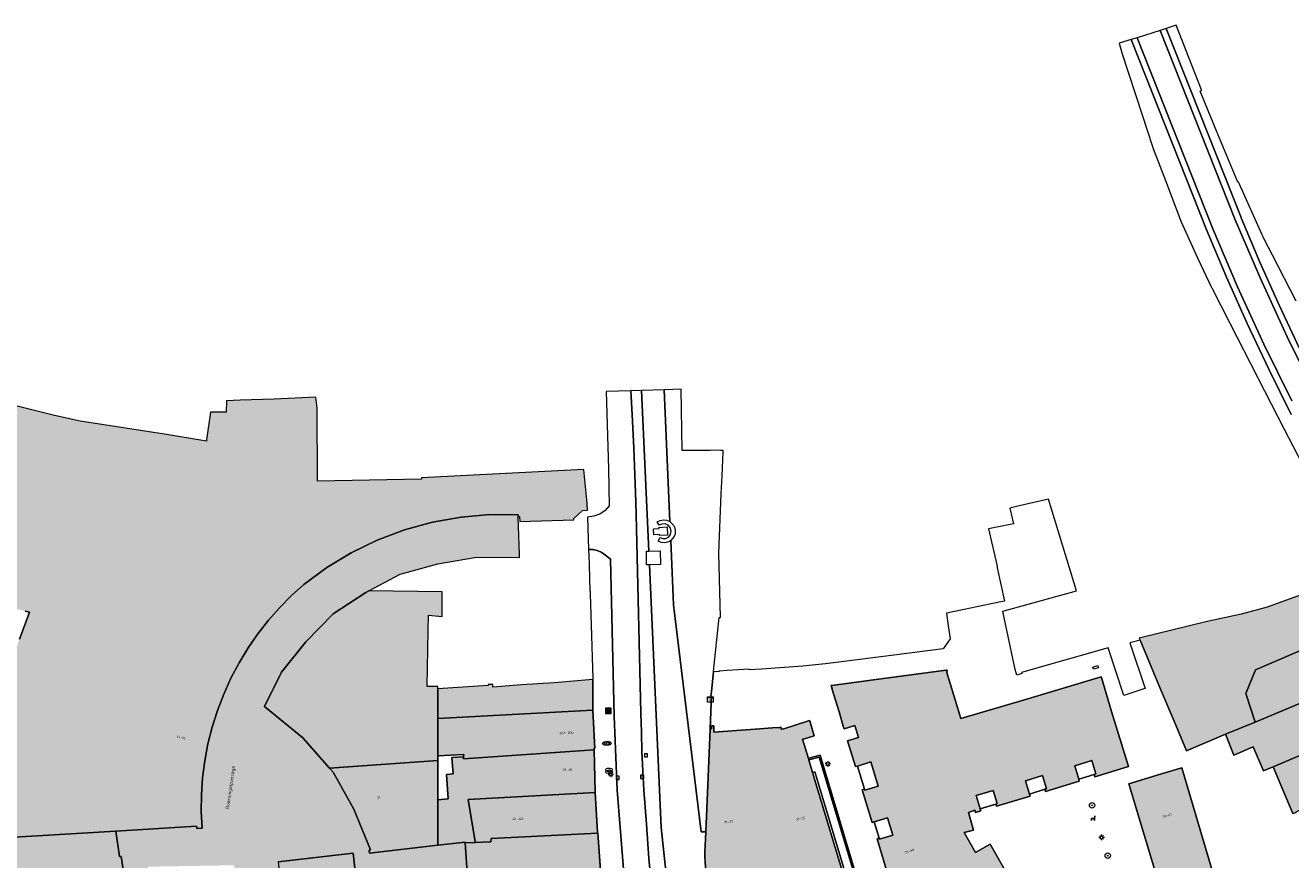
# Model space of a CAD drawing. Header units: metres. Extents: x 196496 to 197479, y 355250 to 356324.
# Tile 80 of 119: x 196731 to 196916, y 356202 to 356324. Entities that reach past the tile are written whole.
import ezdxf
from ezdxf.enums import TextEntityAlignment as Align

# ---------------------------------------------------------------- set-up
doc = ezdxf.new("R2010")
doc.units = ezdxf.units.M
doc.layers.get('0').update_dxf_attribs({"lineweight": 9})
for name, color, linetype, lineweight in [('B-WE-GR-BOOM-S', 251, 'Continuous', 9), ('B-WE-IE-MEUBILAIR_WEGMEUBILAIR-S', 251, 'Continuous', 9), ('B-WE-IE-TERREINAFSCHEIDING_KUNSTMATIG_MUUR-GV', 251, 'Continuous', 9), ('B-WE-KL-ET_KAST-S', 251, 'Continuous', 9), ('B-WE-KL-ET_LS_OV_LICHTMAST-S', 251, 'Continuous', 9), ('B-WE-KL-GAS_PUT-S', 251, 'Continuous', 9), ('B-WE-KL-WATER-S', 251, 'Continuous', 9), ('B-WE-OG-BEBOUWING-GV', 251, 'Continuous', 9), ('B-WE-OG-BEBOUWING_HUISNUMMER-T35', 90, 'Continuous', 9), ('B-WE-OG-BEBOUWING_STRAATNAAM-T35', 130, 'Continuous', 9), ('B-WE-OG-TERREIN_ERF-GV', 251, 'Continuous', 9), ('B-WE-RI-GWA_KOLK-S', 251, 'Continuous', 9), ('B-WE-RI-GWA_RIOOLPUT-S', 251, 'Continuous', 9), ('B-WE-VH-VERHARDING_OPEN-GV', 251, 'Continuous', 9), ('B-WE-VH-VERHARDING_STRAATBAKSTEEN-GV', 251, 'Continuous', 9)]:
    doc.layers.add(name, color=color, linetype=linetype, lineweight=lineweight)
doc.layers.add('X-XX-AL-PRESENTATIE_GEBOUW3-V', color=7, linetype='Continuous', lineweight=9, true_color=0xebe1d6)
doc.styles.add('NLCS-ISO', font='NLCS-ISO.ttf')
doc.styles.add('NLCS-ISO-ANNOTATIEF-T35', font='NLCS-ISO.ttf', dxfattribs={"height": 3.5})

# ---------------------------------------------------------------- blocks, each defined once
blk = doc.blocks.new('SIE-WEG_AFVALBAK-SO')
at = {"linetype": 'ByBlock', "lineweight": 18}
h = blk.add_hatch(color=0, dxfattribs=at)
h.dxf.hatch_style = 1
h.paths.add_polyline_path([(-1.5, -1.5), (1.5, -1.5), (1.5, 1.5), (-1.5, 1.5)])
at = {"color": 0, "linetype": 'ByBlock', "lineweight": 18}
for points in [[(-2, -2), (2, -2), (2, 2), (-2, 2)], [(-1.5, -1.5), (1.5, -1.5), (1.5, 1.5), (-1.5, 1.5)]]:
    blk.add_lwpolyline(points, close=True, dxfattribs=at)
blk = doc.blocks.new('SKL-ET_KAST_ELEKTRA-SO')
at = {"color": 0, "linetype": 'ByBlock', "lineweight": 18}
for points in [[(-2, 2), (2, 2), (2, 1.68), (-2, 1.68)], [(-2, 1.52), (2, 1.52), (2, -2), (-2, -2)]]:
    blk.add_lwpolyline(points, close=True, dxfattribs=at)
at = {"color": 0, "linetype": 'ByBlock', "lineweight": 18, "style": 'NLCS-ISO'}
blk.add_text('et', height=1.5, dxfattribs=at).set_placement((0, 0), align=Align.MIDDLE_CENTER)
blk = doc.blocks.new('SKL-ET_OV_LICHTMAST-SO')
at = {"color": 0, "linetype": 'ByBlock', "lineweight": 18}
for points in [[(-1.25, 0), (-2, 0)], [(-1.41, 1.41), (-0.88, 0.88)], [(0, 2), (0, 1.25)], [(0.88, 0.88), (1.41, 1.41)], [(2, 0), (1.25, 0)], [(-1.41, -1.41), (-0.88, -0.88)], [(0, -1.25), (0, -2)], [(0.88, -0.88), (1.41, -1.41)]]:
    blk.add_lwpolyline(points, dxfattribs=at)
blk.add_circle((0, 0), 1, dxfattribs=at)
blk = doc.blocks.new('SKL-GAS_PUT-SO')
at = {"color": 0, "linetype": 'ByBlock', "lineweight": 18}
blk.add_ellipse((0, 0), major_axis=(2.5, 0), ratio=0.601255, dxfattribs=at)
at = {"color": 0, "linetype": 'ByBlock', "lineweight": 18, "style": 'NLCS-ISO'}
blk.add_text('gas', height=1.8, dxfattribs=at).set_placement((0.12, 0.3), align=Align.MIDDLE_CENTER)
blk = doc.blocks.new('SKL-WATER_WATERLEIDINGPUT-SO')
at = {"color": 0, "linetype": 'ByBlock', "lineweight": 18}
blk.add_ellipse((0, 0), major_axis=(2.5, 0), ratio=0.54, dxfattribs=at)
at = {"color": 0, "linetype": 'ByBlock', "lineweight": 18, "style": 'NLCS-ISO'}
blk.add_text('wl', height=1.5, dxfattribs=at).set_placement((0, 0), align=Align.MIDDLE_CENTER)
blk = doc.blocks.new('SRI-PUT_INSPECTIEPUT_RIOOLPUT-SO')
at = {"color": 0, "linetype": 'ByBlock', "lineweight": 18}
blk.add_lwpolyline([(-1.12, -1.12), (1.12, -1.12), (1.12, 1.12), (-1.12, 1.12)], close=True, dxfattribs=at)
at = {"color": 0, "linetype": 'ByBlock', "lineweight": 18, "style": 'NLCS-ISO'}
blk.add_text('r', height=1.5, dxfattribs=at).set_placement((0, 0.28), align=Align.MIDDLE_CENTER)
blk = doc.blocks.new('SRI-KOLK-SO')
at = {"color": 0, "linetype": 'ByBlock', "lineweight": 18}
blk.add_lwpolyline([(-1.125, -1.125), (1.125, -1.125), (1.125, 1.125), (-1.125, 1.125)], close=True, dxfattribs=at)
at = {"color": 0, "linetype": 'ByBlock', "lineweight": 18, "style": 'NLCS-ISO'}
blk.add_text('k', height=1.5, dxfattribs=at).set_placement((0, 0), align=Align.MIDDLE_CENTER)
blk = doc.blocks.new('SIE-WEG_ZITBANK-SO')
at = {"color": 0, "linetype": 'ByBlock', "lineweight": 18}
blk.add_lwpolyline([(-0.91, -1.63), (-0.91, -0.2), (1.09, -0.2), (1.09, -1.63), (1.29, -1.63), (1.29, -0.21), (1.54, 1.78), (1.33, 1.78), (1.11, 0), (-1.11, 0), (-1.11, -1.63)], close=True, dxfattribs=at)
blk = doc.blocks.new('SGR-BOOM_01-SO')
at = {"linetype": 'ByBlock', "lineweight": 18}
h = blk.add_hatch(color=0, dxfattribs=at)
h.dxf.hatch_style = 1
edge = h.paths.add_edge_path()
edge.add_arc((0, 0), 0.25, 0, 360)
at = {"color": 0, "linetype": 'ByBlock', "lineweight": 18}
for radius in [2, 0.25]:
    blk.add_circle((0, 0), radius, dxfattribs=at)

msp = doc.modelspace()

# ---------------------------------------------------------------- hatches: boundary and pattern name
at = {"layer": 'X-XX-AL-PRESENTATIE_GEBOUW3-V'}
for points in [[(196773.949, 356267.82), (196773.751, 356269.35), (196767.696, 356269.091), (196762.739, 356268.922), (196760.726, 356268.853), (196760.704, 356267.157), (196758.415, 356267.169), (196757.839, 356263.166), (196757.829, 356262.933), (196751.967, 356263.942), (196739.409, 356265.865), (196735.679, 356266.702), (196730.202, 356268.04), (196729.095, 356268.324), (196727.458, 356262.984), (196727.555, 356262.943), (196727.494, 356262.747), (196714.431, 356266.661), (196713.522, 356263.771), (196711.4, 356257.03), (196711.328, 356256.758), (196724.379, 356253.142), (196724.409, 356253.256), (196728.374, 356252.075), (196724.753, 356239.781), (196724.903, 356239.745), (196731.399, 356238.177), (196732.038, 356238.023), (196730.535, 356234.106), (196729.252, 356230.09), (196728.198, 356225.994), (196727.95, 356224.738), (196727.379, 356221.838), (196726.8, 356217.641), (196726.604, 356215.179), (196726.464, 356213.424), (196726.37, 356209.21), (196726.516, 356205.017), (196744.628, 356206.116), (196756.383, 356206.829), (196756.416, 356206.497), (196757.169, 356206.541), (196757.056, 356208.96), (196757.083, 356211.411), (196757.254, 356213.882), (196757.572, 356216.361), (196758.039, 356218.834), (196758.657, 356221.288), (196759.422, 356223.709), (196760.333, 356226.084), (196761.385, 356228.401), (196762.572, 356230.646), (196763.886, 356232.808), (196765.318, 356234.877), (196766.86, 356236.844), (196768.499, 356238.701), (196770.226, 356240.441), (196772.028, 356242.059), (196775.352, 356244.518), (196778.931, 356246.692), (196782.728, 356248.543), (196786.697, 356250.04), (196790.788, 356251.163), (196794.947, 356251.898), (196799.12, 356252.245), (196803.255, 356252.21), (196803.252, 356251.945), (196803.455, 356251.952), (196803.502, 356251.219), (196811.368, 356251.488), (196811.362, 356251.699), (196812.637, 356252.859), (196813.365, 356252.885), (196813.373, 356252.885), (196813.332, 356253.922), (196812.825, 356258.76), (196812.822, 356258.832), (196789.173, 356257.599), (196789.182, 356257.403), (196774.029, 356257.138)], [(196906.385, 356220.229), (196910.722, 356222.016), (196909.349, 356226.165), (196910.787, 356229.636), (196928.64, 356237.284), (196926.059, 356243.412), (196925.905, 356243.778), (196922.394, 356242.376), (196912.492, 356238.764), (196908.664, 356237.752), (196903.531, 356236.638), (196893.817, 356234.224), (196893.936, 356233.94), (196896.934, 356226.786), (196898.89, 356222.119), (196900.684, 356217.838)], [(196781.487, 356241.12), (196781.056, 356240.892), (196776.289, 356237.8), (196772.294, 356233.689), (196768.77, 356229.27), (196766.277, 356224.303), (196771.85, 356219.692), (196775.768, 356215.299), (196791.556, 356216.4), (196791.556, 356217.081), (196791.556, 356222.513), (196791.555, 356226.843), (196791.555, 356227.192), (196789.975, 356227.203), (196790.131, 356235.336), (196790.192, 356237.615), (196792.166, 356237.417), (196792.166, 356240.995)], [(196928.64, 356237.284), (196910.787, 356229.636), (196909.349, 356226.165), (196910.722, 356222.016), (196931.416, 356230.681)], [(196880.07, 356212.219), (196880.165, 356211.904), (196885.08, 356213.379), (196884.988, 356213.685), (196884.402, 356215.636), (196886.902, 356216.387), (196887.483, 356214.452), (196887.253, 356214.383), (196887.354, 356214.047), (196892.229, 356215.528), (196889.789, 356223.558), (196888.291, 356228.485), (196888.248, 356228.627), (196877.088, 356225.274), (196867.795, 356222.527), (196867.313, 356224.125), (196865.729, 356229.36), (196865.824, 356229.381), (196865.806, 356229.59), (196865.677, 356229.573), (196856.55, 356228.362), (196848.981, 356227.358), (196848.892, 356227.334), (196849.024, 356226.911), (196849.014, 356226.909), (196850.043, 356223.489), (196850.662, 356221.431), (196850.778, 356221.046), (196852.348, 356221.518), (196852.88, 356219.775), (196851.298, 356219.294), (196852.432, 356215.514), (196852.739, 356215.606), (196854.702, 356216.195), (196855.759, 356212.67), (196853.796, 356212.081), (196853.744, 356212.254), (196853.443, 356212.156), (196854.865, 356207.395), (196855.172, 356207.487), (196857.117, 356208.068), (196857.881, 356205.509), (196855.945, 356204.931), (196855.902, 356205.075), (196855.59, 356204.985), (196857.309, 356199.278), (196857.404, 356199.322), (196858.542, 356199.92), (196860.005, 356197.338), (196857.891, 356196.136), (196865.969, 356181.965), (196870.569, 356184.579), (196870.343, 356184.968), (196869.254, 356186.842), (196874.244, 356189.689), (196875.311, 356187.806), (196875.535, 356187.411), (196880.152, 356190.025), (196872.06, 356204.2), (196869.938, 356203.017), (196868.283, 356205.893), (196869.656, 356206.267), (196868.904, 356208.852), (196869.844, 356209.156), (196869.933, 356208.851), (196870.708, 356209.07), (196870.617, 356209.377), (196870.041, 356211.318), (196872.543, 356212.06), (196873.118, 356210.124), (196872.888, 356210.056), (196872.99, 356209.76), (196877.897, 356211.216), (196877.805, 356211.522), (196877.217, 356213.467), (196879.715, 356214.222), (196880.3, 356212.288)], [(196934.069, 356224.371), (196931.416, 356230.681), (196910.722, 356222.016), (196906.385, 356220.229), (196907.608, 356217.209), (196910.438, 356218.415), (196911.939, 356214.881), (196913.346, 356215.494), (196924.439, 356220.217)], [(196814.139, 356228.231), (196808.49, 356227.75), (196803.744, 356227.416), (196799.592, 356227.092), (196799.582, 356227.483), (196798.898, 356227.49), (196798.91, 356227.328), (196791.555, 356226.843), (196791.556, 356222.513), (196814.168, 356223.743)], [(196814.323, 356217.987), (196814.318, 356218.148), (196814.447, 356218.168), (196814.168, 356223.743), (196791.556, 356222.513), (196791.556, 356217.081), (196795.325, 356217.299), (196795.317, 356216.958), (196795.31, 356216.662)], [(196936.912, 356217.904), (196936.771, 356218.296), (196936.647, 356218.238), (196934.069, 356224.371), (196924.439, 356220.217), (196913.346, 356215.494), (196914.738, 356212.155), (196916.205, 356208.682), (196916.581, 356208.817), (196916.707, 356208.84), (196916.672, 356208.942), (196920.84, 356211.072), (196928.291, 356214.746)], [(196841.352, 356221.233), (196840.35, 356221.161), (196837.177, 356220.932), (196831.779, 356220.542), (196831.779, 356220.548), (196831.816, 356221.478), (196831.498, 356221.49), (196831.46, 356221.044), (196831.235, 356221.048), (196830.947, 356213.998), (196830.715, 356208.316), (196830.714, 356208.303), (196830.621, 356206.028), (196830.497, 356202.981), (196830.476, 356202.477), (196830.916, 356195.109), (196842.302, 356197.437), (196842.23, 356197.784), (196850.463, 356199.487), (196850.468, 356199.488), (196850.722, 356199.54), (196846.184, 356214.666), (196845.639, 356216.483), (196845.571, 356216.707), (196844.732, 356219.505), (196845.009, 356219.588), (196846.257, 356219.963), (196846.438, 356220.017), (196846.396, 356220.156), (196845.782, 356222.196), (196845.764, 356222.256), (196843.488, 356221.526), (196843.203, 356221.437), (196841.639, 356220.948), (196841.569, 356221.263), (196841.47, 356221.242)], [(196775.768, 356215.299), (196776.29, 356214.714), (196779.306, 356209.311), (196781.737, 356203.367), (196781.536, 356203.358), (196781.59, 356202.927), (196791.558, 356204.048), (196791.557, 356210.66), (196791.556, 356216.4)], [(196797.006, 356204.568), (196795.992, 356210.739), (196814.503, 356211.722), (196814.498, 356211.802), (196814.323, 356217.987), (196795.31, 356216.662), (196795.317, 356216.958), (196793.599, 356216.849), (196793.781, 356214.458), (196792.796, 356214.392), (196793.034, 356210.816), (196791.557, 356210.66), (196791.558, 356204.048), (196795.514, 356204.494), (196795.519, 356204.423), (196797.02, 356204.48)], [(196899.584, 356190.893), (196906.656, 356192.986), (196900.047, 356215.33), (196897.078, 356214.442), (196892.322, 356213.021), (196898.992, 356190.718)], [(196797.02, 356204.48), (196799.122, 356204.56), (196799.299, 356204.562), (196799.305, 356205.044), (196814.857, 356205.837), (196814.846, 356205.985), (196814.503, 356211.722), (196795.992, 356210.739), (196797.006, 356204.568)], [(196726.808, 356201.642), (196727.328, 356197.822), (196728.048, 356194.034), (196719.301, 356193.426), (196722.751, 356185.986), (196728.313, 356176.509), (196732.409, 356170.859), (196752.164, 356182.565), (196750.909, 356184.874), (196749.761, 356187.248), (196748.727, 356189.68), (196747.809, 356192.162), (196747.012, 356194.685), (196746.338, 356197.241), (196745.789, 356199.82), (196745.365, 356202.413), (196745.141, 356202.399), (196744.628, 356206.116), (196726.516, 356205.017)], [(196814.857, 356205.837), (196799.305, 356205.044), (196799.299, 356204.562), (196799.122, 356204.56), (196797.02, 356204.48), (196795.519, 356204.423), (196795.858, 356199.337), (196797.469, 356199.374), (196797.887, 356193.098), (196799.987, 356193.314), (196815.704, 356194.265), (196815.694, 356194.355)], [(196768.973, 356195.555), (196779.905, 356196.812), (196779.203, 356202.915), (196768.254, 356201.656)]]:
    msp.add_hatch(color=256, dxfattribs=at).paths.add_polyline_path(points)
h = msp.add_hatch(color=256, dxfattribs=at)
h.paths.add_polyline_path([(196775.768, 356215.299), (196771.85, 356219.692), (196766.277, 356224.303), (196768.77, 356229.27), (196772.294, 356233.689), (196776.289, 356237.8), (196781.056, 356240.892), (196781.487, 356241.12), (196786.071, 356243.546), (196791.55, 356245.087), (196797.184, 356246.029), (196803.463, 356245.999), (196803.45, 356246.466), (196803.252, 356251.945), (196803.255, 356252.21), (196799.12, 356252.245), (196794.947, 356251.898), (196790.788, 356251.163), (196786.697, 356250.04), (196782.728, 356248.543), (196778.931, 356246.692), (196775.352, 356244.518), (196772.028, 356242.059), (196770.226, 356240.441), (196768.499, 356238.701), (196766.86, 356236.844), (196765.318, 356234.877), (196763.886, 356232.808), (196762.572, 356230.646), (196761.385, 356228.401), (196760.333, 356226.084), (196759.422, 356223.709), (196758.657, 356221.288), (196758.039, 356218.834), (196757.572, 356216.361), (196757.254, 356213.882), (196757.083, 356211.411), (196757.056, 356208.96), (196757.169, 356206.541), (196756.416, 356206.497), (196756.383, 356206.829), (196744.628, 356206.116), (196745.141, 356202.399), (196745.365, 356202.413), (196745.789, 356199.82), (196746.338, 356197.241), (196747.012, 356194.685), (196747.809, 356192.162), (196748.727, 356189.68), (196749.761, 356187.248), (196750.909, 356184.874), (196752.164, 356182.565), (196761.974, 356188.378), (196761.917, 356188.474), (196762.575, 356188.847), (196764.236, 356186.159), (196766.137, 356183.549), (196768.273, 356181.045), (196770.637, 356178.68), (196773.215, 356176.482), (196775.99, 356174.479), (196778.938, 356172.696), (196782.031, 356171.155), (196785.241, 356169.872), (196788.533, 356168.859), (196791.874, 356168.121), (196795.231, 356167.66), (196798.57, 356167.471), (196801.86, 356167.542), (196805.073, 356167.862), (196808.185, 356168.411), (196808.06, 356168.941), (196807.043, 356173.663), (196806.961, 356173.912), (196802.65, 356173.378), (196802.265, 356173.33), (196802.227, 356173.51), (196795.875, 356173.38), (196792.84, 356174.039), (196792.886, 356174.215), (196790.298, 356174.808), (196784.875, 356176.436), (196780.056, 356179.211), (196781.229, 356183.286), (196782.553, 356187.936), (196782.919, 356190.693), (196781.167, 356190.494), (196780.667, 356190.482), (196780.675, 356190.402), (196769.483, 356189.273), (196769.183, 356192.178), (196769.016, 356193.653), (196769.195, 356193.674), (196768.973, 356195.555), (196768.254, 356201.656), (196779.203, 356202.915), (196779.905, 356196.812), (196781.699, 356197.46), (196794.864, 356198.72), (196795.226, 356191.965), (196793.191, 356191.715), (196794.697, 356183.211), (196799.976, 356183.97), (196799.278, 356188.822), (196800.562, 356189.103), (196799.987, 356193.314), (196797.887, 356193.098), (196797.469, 356199.374), (196795.858, 356199.337), (196795.519, 356204.423), (196795.514, 356204.494), (196791.558, 356204.048), (196781.59, 356202.927), (196781.536, 356203.358), (196781.737, 356203.367), (196779.306, 356209.311), (196776.29, 356214.714)])
h.paths.add_polyline_path([(196767.265, 356189.719), (196767.622, 356189.762), (196767.659, 356189.455), (196767.858, 356189.479), (196767.902, 356189.111), (196767.345, 356189.054)], flags=16)
h.paths.add_polyline_path([(196761.845, 356201.14), (196762.53, 356194.392), (196750.32, 356193.223), (196749.282, 356200.933)], flags=16)
h.paths.add_polyline_path([(196767.559, 356191.953), (196767.603, 356191.586), (196767.405, 356191.562), (196767.432, 356191.333), (196767.075, 356191.29), (196767.004, 356191.876)], flags=16)

# ---------------------------------------------------------------- linework, layer by layer
at = {"layer": 'B-WE-IE-TERREINAFSCHEIDING_KUNSTMATIG_MUUR-GV', "flags": 128}
for points in [[(196845.814, 356216.775), (196845.571, 356216.707), (196845.639, 356216.483), (196847.128, 356216.912), (196852.337, 356199.586), (196852.545, 356199.664), (196847.285, 356217.189), (196847.099, 356217.137)], [(196850.722, 356199.54), (196850.831, 356199.176), (196851.185, 356199.251), (196846.52, 356214.753), (196846.184, 356214.666)]]:
    msp.add_lwpolyline(points, close=True, dxfattribs=at)
at = {"layer": 'B-WE-OG-BEBOUWING-GV', "flags": 128}
for points in [[(196726.516, 356205.017), (196744.628, 356206.116), (196756.383, 356206.829), (196756.416, 356206.497), (196757.169, 356206.541), (196757.056, 356208.96), (196757.083, 356211.411), (196757.254, 356213.882), (196757.572, 356216.361), (196758.039, 356218.834), (196758.657, 356221.288), (196759.422, 356223.709), (196760.333, 356226.084), (196761.385, 356228.401), (196762.572, 356230.646), (196763.886, 356232.808), (196765.318, 356234.877), (196766.86, 356236.844), (196768.499, 356238.701), (196770.226, 356240.441), (196772.028, 356242.059), (196775.352, 356244.518), (196778.931, 356246.692), (196782.728, 356248.543), (196786.697, 356250.04), (196790.788, 356251.163), (196794.947, 356251.898), (196799.12, 356252.245), (196803.255, 356252.21), (196803.252, 356251.945), (196803.455, 356251.952), (196803.502, 356251.219), (196811.368, 356251.488), (196811.362, 356251.699), (196812.637, 356252.859), (196813.365, 356252.885), (196813.373, 356252.885), (196813.332, 356253.922), (196812.825, 356258.76), (196812.822, 356258.832), (196789.173, 356257.599), (196789.182, 356257.403), (196774.029, 356257.138), (196773.949, 356267.82), (196773.751, 356269.35), (196767.696, 356269.091), (196762.739, 356268.922), (196760.726, 356268.853), (196760.704, 356267.157), (196758.415, 356267.169), (196757.839, 356263.166), (196757.829, 356262.933), (196751.967, 356263.942), (196739.409, 356265.865), (196735.679, 356266.702), (196730.202, 356268.04)], [(196795.858, 356199.337), (196795.519, 356204.423), (196795.514, 356204.494), (196791.558, 356204.048), (196781.59, 356202.927), (196781.536, 356203.358), (196781.737, 356203.367), (196779.306, 356209.311), (196776.29, 356214.714), (196775.768, 356215.299), (196771.85, 356219.692), (196766.277, 356224.303), (196768.77, 356229.27), (196772.294, 356233.689), (196776.289, 356237.8), (196781.056, 356240.892), (196781.487, 356241.12), (196786.071, 356243.546), (196791.55, 356245.087), (196797.184, 356246.029), (196803.463, 356245.999), (196803.45, 356246.466), (196803.252, 356251.945), (196803.255, 356252.21), (196799.12, 356252.245), (196794.947, 356251.898), (196790.788, 356251.163), (196786.697, 356250.04), (196782.728, 356248.543), (196778.931, 356246.692), (196775.352, 356244.518), (196772.028, 356242.059), (196770.226, 356240.441), (196768.499, 356238.701), (196766.86, 356236.844), (196765.318, 356234.877), (196763.886, 356232.808), (196762.572, 356230.646), (196761.385, 356228.401), (196760.333, 356226.084), (196759.422, 356223.709), (196758.657, 356221.288), (196758.039, 356218.834), (196757.572, 356216.361), (196757.254, 356213.882), (196757.083, 356211.411), (196757.056, 356208.96), (196757.169, 356206.541), (196756.416, 356206.497), (196756.383, 356206.829), (196744.628, 356206.116), (196745.141, 356202.399), (196745.365, 356202.413), (196745.789, 356199.82)], [(196731.399, 356238.177), (196732.038, 356238.023), (196730.535, 356234.106)], [(196880.152, 356190.025), (196872.06, 356204.2), (196869.938, 356203.017), (196868.283, 356205.893), (196869.656, 356206.267), (196868.904, 356208.852), (196869.844, 356209.156), (196869.933, 356208.851), (196870.708, 356209.07), (196870.617, 356209.377), (196870.041, 356211.318), (196872.543, 356212.06), (196873.118, 356210.124), (196872.888, 356210.056), (196872.99, 356209.76), (196877.897, 356211.216), (196877.805, 356211.522), (196877.217, 356213.467), (196879.715, 356214.222), (196880.3, 356212.288), (196880.07, 356212.219), (196880.165, 356211.904), (196885.08, 356213.379), (196884.988, 356213.685), (196884.402, 356215.636), (196886.902, 356216.387), (196887.483, 356214.452), (196887.253, 356214.383), (196887.354, 356214.047), (196892.229, 356215.528), (196889.789, 356223.558), (196888.291, 356228.485), (196888.248, 356228.627), (196877.088, 356225.274), (196867.795, 356222.527), (196867.313, 356224.125), (196865.729, 356229.36), (196865.824, 356229.381), (196865.806, 356229.59), (196865.677, 356229.573), (196856.55, 356228.362), (196848.981, 356227.358), (196848.892, 356227.334), (196849.024, 356226.911), (196849.014, 356226.909), (196850.043, 356223.489), (196850.662, 356221.431), (196850.778, 356221.046), (196852.348, 356221.518), (196852.88, 356219.775), (196851.298, 356219.294), (196852.432, 356215.514), (196852.739, 356215.606), (196854.702, 356216.195), (196855.759, 356212.67), (196853.796, 356212.081), (196853.744, 356212.254), (196853.443, 356212.156), (196854.865, 356207.395), (196855.172, 356207.487), (196857.117, 356208.068), (196857.881, 356205.509), (196855.945, 356204.931), (196855.902, 356205.075), (196855.59, 356204.985), (196857.309, 356199.278)], [(196850.722, 356199.54), (196846.184, 356214.666), (196845.639, 356216.483), (196845.571, 356216.707), (196844.732, 356219.505), (196845.009, 356219.588), (196846.257, 356219.963), (196846.438, 356220.017), (196846.396, 356220.156), (196845.782, 356222.196), (196845.764, 356222.256), (196843.488, 356221.526), (196843.203, 356221.437), (196841.639, 356220.948), (196841.569, 356221.263), (196841.47, 356221.242), (196841.352, 356221.233), (196840.35, 356221.161), (196837.177, 356220.932), (196831.779, 356220.542), (196831.779, 356220.548), (196831.816, 356221.478), (196831.498, 356221.49), (196831.46, 356221.044), (196831.235, 356221.048), (196830.947, 356213.998), (196830.715, 356208.316), (196830.714, 356208.303), (196830.621, 356206.028), (196830.497, 356202.981), (196830.476, 356202.477), (196830.916, 356195.109)], [(196768.254, 356201.656), (196779.203, 356202.915), (196779.905, 356196.812)]]:
    msp.add_lwpolyline(points, dxfattribs=at)
for points in [[(196906.385, 356220.229), (196910.722, 356222.016), (196909.349, 356226.165), (196910.787, 356229.636), (196928.64, 356237.284), (196926.059, 356243.412), (196925.905, 356243.778), (196922.394, 356242.376), (196912.492, 356238.764), (196908.664, 356237.752), (196903.531, 356236.638), (196893.817, 356234.224), (196893.936, 356233.94), (196896.934, 356226.786), (196898.89, 356222.119), (196900.684, 356217.838)], [(196781.487, 356241.12), (196781.056, 356240.892), (196776.289, 356237.8), (196772.294, 356233.689), (196768.77, 356229.27), (196766.277, 356224.303), (196771.85, 356219.692), (196775.768, 356215.299), (196791.556, 356216.4), (196791.556, 356217.081), (196791.556, 356222.513), (196791.555, 356226.843), (196791.555, 356227.192), (196789.975, 356227.203), (196790.131, 356235.336), (196790.192, 356237.615), (196792.166, 356237.417), (196792.166, 356240.995)], [(196928.64, 356237.284), (196910.787, 356229.636), (196909.349, 356226.165), (196910.722, 356222.016), (196931.416, 356230.681)], [(196934.069, 356224.371), (196931.416, 356230.681), (196910.722, 356222.016), (196906.385, 356220.229), (196907.608, 356217.209), (196910.438, 356218.415), (196911.939, 356214.881), (196913.346, 356215.494), (196924.439, 356220.217)], [(196814.139, 356228.231), (196808.49, 356227.75), (196803.744, 356227.416), (196799.592, 356227.092), (196799.582, 356227.483), (196798.898, 356227.49), (196798.91, 356227.328), (196791.555, 356226.843), (196791.556, 356222.513), (196814.168, 356223.743)], [(196814.323, 356217.987), (196814.318, 356218.148), (196814.447, 356218.168), (196814.168, 356223.743), (196791.556, 356222.513), (196791.556, 356217.081), (196795.325, 356217.299), (196795.317, 356216.958), (196795.31, 356216.662)], [(196936.912, 356217.904), (196936.771, 356218.296), (196936.647, 356218.238), (196934.069, 356224.371), (196924.439, 356220.217), (196913.346, 356215.494), (196914.738, 356212.155), (196916.205, 356208.682), (196916.581, 356208.817), (196916.707, 356208.84), (196916.672, 356208.942), (196920.84, 356211.072), (196928.291, 356214.746)], [(196775.768, 356215.299), (196776.29, 356214.714), (196779.306, 356209.311), (196781.737, 356203.367), (196781.536, 356203.358), (196781.59, 356202.927), (196791.558, 356204.048), (196791.557, 356210.66), (196791.556, 356216.4)], [(196797.006, 356204.568), (196795.992, 356210.739), (196814.503, 356211.722), (196814.498, 356211.802), (196814.323, 356217.987), (196795.31, 356216.662), (196795.317, 356216.958), (196793.599, 356216.849), (196793.781, 356214.458), (196792.796, 356214.392), (196793.034, 356210.816), (196791.557, 356210.66), (196791.558, 356204.048), (196795.514, 356204.494), (196795.519, 356204.423), (196797.02, 356204.48)], [(196899.584, 356190.893), (196906.656, 356192.986), (196900.047, 356215.33), (196897.078, 356214.442), (196892.322, 356213.021), (196898.992, 356190.718)], [(196797.02, 356204.48), (196799.122, 356204.56), (196799.299, 356204.562), (196799.305, 356205.044), (196814.857, 356205.837), (196814.846, 356205.985), (196814.503, 356211.722), (196795.992, 356210.739), (196797.006, 356204.568)], [(196726.808, 356201.642), (196727.328, 356197.822), (196728.048, 356194.034), (196719.301, 356193.426), (196722.751, 356185.986), (196728.313, 356176.509), (196732.409, 356170.859), (196752.164, 356182.565), (196750.909, 356184.874), (196749.761, 356187.248), (196748.727, 356189.68), (196747.809, 356192.162), (196747.012, 356194.685), (196746.338, 356197.241), (196745.789, 356199.82), (196745.365, 356202.413), (196745.141, 356202.399), (196744.628, 356206.116), (196726.516, 356205.017)], [(196814.857, 356205.837), (196799.305, 356205.044), (196799.299, 356204.562), (196799.122, 356204.56), (196797.02, 356204.48), (196795.519, 356204.423), (196795.858, 356199.337), (196797.469, 356199.374), (196797.887, 356193.098), (196799.987, 356193.314), (196815.704, 356194.265), (196815.694, 356194.355)], [(196768.973, 356195.555), (196779.905, 356196.812), (196779.203, 356202.915), (196768.254, 356201.656)]]:
    msp.add_lwpolyline(points, close=True, dxfattribs=at)
at = {"layer": 'B-WE-OG-TERREIN_ERF-GV', "flags": 128}
for points in [[(196916.205, 356208.682), (196914.738, 356212.155), (196913.346, 356215.494), (196911.939, 356214.881), (196910.438, 356218.415), (196907.608, 356217.209), (196906.385, 356220.229), (196900.684, 356217.838), (196898.89, 356222.119), (196896.934, 356226.786), (196893.936, 356233.94), (196892.432, 356233.576), (196894.699, 356226.896), (196894.509, 356226.833), (196891.585, 356225.868), (196889.283, 356232.841), (196876.674, 356229.251), (196876.722, 356229.088), (196875.974, 356228.868), (196875.737, 356229.675), (196874.021, 356237.695), (196873.923, 356238.155), (196884.652, 356241.152), (196880.592, 356254.477), (196876.121, 356253.477), (196874.932, 356253.183), (196875.486, 356250.918), (196871.831, 356250.167), (196873.068, 356244.923), (196873.117, 356244.7), (196873.078, 356244.512), (196874.178, 356239.619), (196873.63, 356239.523), (196865.7, 356237.904), (196865.965, 356236.05), (196866.241, 356234.118), (196865.232, 356232.664), (196856.146, 356231.508), (196848.075, 356230.481), (196847.082, 356230.388), (196844.772, 356230.173), (196838.741, 356229.734), (196836.958, 356229.604), (196836.94, 356229.742), (196833.747, 356229.515), (196832.51, 356229.427), (196832.537, 356229.311), (196831.728, 356229.392), (196831.437, 356226.42), (196831.351, 356225.846), (196831.45, 356225.829), (196831.385, 356224.743), (196831.235, 356221.048), (196831.46, 356221.044), (196831.498, 356221.49), (196831.816, 356221.478), (196831.779, 356220.548), (196831.779, 356220.542), (196837.177, 356220.932), (196840.35, 356221.161), (196841.352, 356221.233), (196841.47, 356221.242), (196841.569, 356221.263), (196841.639, 356220.948), (196843.203, 356221.437), (196843.488, 356221.526), (196845.764, 356222.256), (196845.782, 356222.196), (196846.396, 356220.156), (196846.438, 356220.017), (196846.257, 356219.963), (196845.009, 356219.588), (196844.732, 356219.505), (196845.571, 356216.707), (196845.814, 356216.775), (196847.099, 356217.137), (196847.285, 356217.189), (196852.545, 356199.664)], [(196730.535, 356234.106), (196732.038, 356238.023), (196731.399, 356238.177)], [(196857.309, 356199.278), (196855.59, 356204.985), (196855.902, 356205.075), (196855.172, 356207.487), (196854.865, 356207.395), (196853.443, 356212.156), (196853.744, 356212.254), (196852.739, 356215.606), (196852.432, 356215.514), (196851.298, 356219.294), (196852.88, 356219.775), (196852.348, 356221.518), (196850.778, 356221.046), (196850.662, 356221.431), (196850.043, 356223.489), (196849.014, 356226.909), (196849.024, 356226.911), (196848.892, 356227.334), (196848.981, 356227.358), (196856.55, 356228.362), (196865.677, 356229.573), (196865.806, 356229.59), (196865.824, 356229.381), (196865.729, 356229.36), (196867.313, 356224.125), (196867.795, 356222.527), (196877.088, 356225.274), (196888.248, 356228.627), (196888.291, 356228.485), (196889.789, 356223.558), (196892.229, 356215.528), (196887.354, 356214.047), (196887.253, 356214.383), (196884.988, 356213.685), (196885.08, 356213.379), (196880.165, 356211.904), (196880.07, 356212.219), (196877.805, 356211.522), (196877.897, 356211.216), (196872.99, 356209.76), (196872.888, 356210.056), (196870.617, 356209.377), (196870.708, 356209.07), (196869.933, 356208.851), (196869.844, 356209.156), (196868.904, 356208.852), (196869.656, 356206.267), (196868.283, 356205.893), (196869.938, 356203.017), (196872.06, 356204.2), (196880.152, 356190.025)], [(196852.337, 356199.586), (196847.128, 356216.912), (196845.639, 356216.483), (196846.184, 356214.666), (196846.52, 356214.753), (196851.185, 356199.251)]]:
    msp.add_lwpolyline(points, dxfattribs=at)
for points in [[(196887.853, 356229.928), (196887.125, 356229.708), (196887.032, 356230.014), (196887.76, 356230.234)], [(196795.317, 356216.958), (196795.325, 356217.299), (196791.556, 356217.081), (196791.556, 356216.4), (196791.557, 356210.66), (196793.034, 356210.816), (196792.796, 356214.392), (196793.781, 356214.458), (196793.599, 356216.849)], [(196887.253, 356214.383), (196887.483, 356214.452), (196886.902, 356216.387), (196884.402, 356215.636), (196884.988, 356213.685)], [(196853.744, 356212.254), (196853.796, 356212.081), (196855.759, 356212.67), (196854.702, 356216.195), (196852.739, 356215.606)], [(196906.656, 356192.986), (196899.584, 356190.893), (196898.992, 356190.718), (196892.322, 356213.021), (196897.078, 356214.442), (196900.047, 356215.33)], [(196877.805, 356211.522), (196880.07, 356212.219), (196880.3, 356212.288), (196879.715, 356214.222), (196877.217, 356213.467)], [(196872.888, 356210.056), (196873.118, 356210.124), (196872.543, 356212.06), (196870.041, 356211.318), (196870.617, 356209.377)], [(196855.902, 356205.075), (196855.945, 356204.931), (196857.881, 356205.509), (196857.117, 356208.068), (196855.172, 356207.487)]]:
    msp.add_lwpolyline(points, close=True, dxfattribs=at)
at = {"layer": 'B-WE-VH-VERHARDING_OPEN-GV', "flags": 128}
for points in [[(196919.495, 356269.796), (196915.377, 356278.17), (196911.479, 356286.648), (196907.803, 356295.222), (196896.873, 356322.825), (196893.498, 356321.753), (196904.535, 356293.886), (196908.159, 356285.434), (196911.997, 356277.073), (196916.044, 356268.812)], [(196822.795, 356197.17), (196822.328, 356202.139), (196821.953, 356207.115), (196821.609, 356212.094), (196821.444, 356214.9), (196821.318, 356217.708), (196821.222, 356220.517), (196821.146, 356223.327), (196820.517, 356250.216), (196820.412, 356254.128), (196820.279, 356258.039), (196820.12, 356261.949), (196819.935, 356265.858), (196819.737, 356269.528), (196819.69, 356270.297), (196816.091, 356270.182), (196816.454, 356258.939), (196816.55, 356253.526), (196815.935, 356252.859), (196815.164, 356252.335), (196814.293, 356252.003), (196813.394, 356251.882), (196813.528, 356247.175), (196814.15, 356247.14), (196814.767, 356246.997), (196815.349, 356246.751), (196815.873, 356246.413), (196816.713, 356245.763), (196817.257, 356222.862), (196817.69, 356212.093), (196819.028, 356195.762)], [(196830.916, 356195.109), (196830.476, 356202.477), (196830.497, 356202.981), (196830.621, 356206.028), (196829.948, 356206.026), (196825.912, 356239.118), (196825.504, 356248.474), (196825.084, 356248.245), (196824.595, 356248.143), (196824.097, 356248.189), (196823.654, 356248.369), (196823.949, 356248.889), (196824.348, 356248.751), (196824.807, 356248.787), (196825.21, 356249.011), (196825.466, 356249.346), (196825.577, 356249.871), (196825.421, 356250.384), (196825.131, 356250.699), (196824.701, 356250.886), (196824.233, 356250.874), (196823.846, 356250.69), (196823.518, 356251.185), (196823.946, 356251.407), (196824.441, 356251.5), (196824.941, 356251.442), (196825.383, 356251.25), (196824.547, 356270.451), (196821.265, 356270.347), (196822.316, 356246.929), (196823.945, 356246.949), (196824.009, 356244.956), (196822.406, 356244.925), (196824.124, 356206.647), (196826.571, 356183.447)]]:
    msp.add_lwpolyline(points, dxfattribs=at)
for points in [[(196833.14, 356261.613), (196832.805, 356261.614), (196831.495, 356261.616), (196831.189, 356261.609), (196827.172, 356261.613), (196827.029, 356270.53), (196824.547, 356270.451), (196825.383, 356251.25), (196825.922, 356250.715), (196826.101, 356250.328), (196826.178, 356249.894), (196826.139, 356249.455), (196825.995, 356249.054), (196825.504, 356248.474), (196825.912, 356239.118), (196829.948, 356206.026), (196830.621, 356206.028), (196830.714, 356208.303), (196830.715, 356208.316), (196830.947, 356213.998), (196831.235, 356221.048), (196831.385, 356224.743), (196831.45, 356225.829), (196831.351, 356225.846), (196831.437, 356226.42), (196831.728, 356229.392), (196832.562, 356237.27), (196832.772, 356237.265), (196832.515, 356246.616), (196832.881, 356255.282), (196832.989, 356257.916), (196833.132, 356261.415)], [(196823.88, 356249.344), (196823.061, 356249.302), (196823.004, 356250.192), (196823.806, 356250.229), (196823.794, 356250.378), (196825.001, 356250.449), (196825.056, 356249.259), (196823.891, 356249.209)]]:
    msp.add_lwpolyline(points, close=True, dxfattribs=at)
at = {"layer": 'B-WE-VH-VERHARDING_STRAATBAKSTEEN-GV', "flags": 128}
for points in [[(196916.693, 356283.366), (196913.243, 356290.075), (196912.097, 356292.303), (196911.869, 356292.747), (196911.735, 356293.047), (196908.393, 356300.503), (196908.358, 356300.717), (196908.2, 356300.705), (196905.046, 356308.296), (196902.695, 356313.955), (196902.916, 356314.053), (196902.872, 356314.166), (196899.187, 356323.56), (196897.729, 356323.097), (196908.66, 356295.546), (196908.681, 356295.495), (196911.391, 356289.052), (196914.249, 356282.672), (196917.252, 356276.36)], [(196915.99, 356266.841), (196912.689, 356273.447), (196909.531, 356280.123), (196906.519, 356286.866), (196903.653, 356293.672), (196892.66, 356321.487), (196890.88, 356320.961), (196891.295, 356319.566), (196894.249, 356310.498), (196895.745, 356305.907), (196895.761, 356305.859), (196897.637, 356300.925), (196899.833, 356295.149), (196899.877, 356295.034), (196902.304, 356289.667), (196904.369, 356285.35), (196904.401, 356285.287), (196907.025, 356280.167), (196911.067, 356272.288), (196911.169, 356272.089), (196914.952, 356264.714), (196917.562, 356259.632)], [(196916.044, 356268.812), (196911.997, 356277.073), (196908.159, 356285.434), (196904.535, 356293.886), (196893.498, 356321.753), (196892.66, 356321.487), (196903.653, 356293.672), (196906.519, 356286.866), (196909.531, 356280.123), (196912.689, 356273.447), (196915.99, 356266.841)], [(196917.252, 356276.36), (196914.249, 356282.672), (196911.391, 356289.052), (196908.681, 356295.495), (196908.66, 356295.546), (196897.729, 356323.097), (196896.873, 356322.825), (196907.803, 356295.222), (196911.479, 356286.648), (196915.377, 356278.17), (196919.495, 356269.796)], [(196826.571, 356183.447), (196824.124, 356206.647), (196822.406, 356244.925), (196822.258, 356244.922), (196821.981, 356244.919), (196821.957, 356246.925), (196822.233, 356246.928), (196822.316, 356246.929), (196821.265, 356270.347), (196819.69, 356270.297), (196819.737, 356269.528), (196819.935, 356265.858), (196820.12, 356261.949), (196820.279, 356258.039), (196820.412, 356254.128), (196820.517, 356250.216), (196821.146, 356223.327), (196821.222, 356220.517), (196821.318, 356217.708), (196821.444, 356214.9), (196821.609, 356212.094), (196821.953, 356207.115), (196822.328, 356202.139), (196822.795, 356197.17)], [(196819.028, 356195.762), (196817.69, 356212.093), (196817.257, 356222.862), (196816.713, 356245.763), (196815.873, 356246.413), (196815.349, 356246.751), (196814.767, 356246.997), (196814.15, 356247.14), (196813.528, 356247.175), (196813.555, 356246.219), (196813.64, 356244.981), (196813.733, 356241.034), (196813.772, 356241.029), (196813.78, 356240.701), (196813.895, 356236.165), (196814.139, 356228.293), (196814.139, 356228.231), (196814.168, 356223.743), (196814.447, 356218.168), (196814.318, 356218.148), (196814.323, 356217.987), (196814.498, 356211.802), (196814.503, 356211.722), (196814.846, 356205.985), (196814.857, 356205.837), (196815.694, 356194.355)]]:
    msp.add_lwpolyline(points, dxfattribs=at)

# ---------------------------------------------------------------- block references
at = {"layer": 'B-WE-GR-BOOM-S', "xscale": 0.2, "yscale": 0.2, "zscale": 0.2}
for p in [(196886.948, 356209.883), (196889.227, 356202.533)]:
    msp.add_blockref('SGR-BOOM_01-SO', p, dxfattribs=at)
at = {"layer": 'B-WE-IE-MEUBILAIR_WEGMEUBILAIR-S', "xscale": 0.2, "yscale": 0.2, "zscale": 0.2}
for name, p in [('SIE-WEG_AFVALBAK-SO', (196816.417, 356223.652)), ('SIE-WEG_ZITBANK-SO', (196887.054, 356207.976))]:
    msp.add_blockref(name, p, dxfattribs=at)
at = {"layer": 'B-WE-KL-ET_KAST-S', "xscale": 0.2, "yscale": 0.2, "zscale": 0.2}
msp.add_blockref('SKL-ET_KAST_ELEKTRA-SO', (196831.274, 356225.289), dxfattribs=at)
at = {"layer": 'B-WE-KL-ET_LS_OV_LICHTMAST-S', "xscale": 0.2, "yscale": 0.2, "zscale": 0.2}
for p in [(196848.413, 356215.904), (196816.78, 356214.391), (196888.33, 356205.205)]:
    msp.add_blockref('SKL-ET_OV_LICHTMAST-SO', p, dxfattribs=at)
at = {"layer": 'B-WE-KL-GAS_PUT-S', "xscale": 0.2, "yscale": 0.2, "zscale": 0.2}
msp.add_blockref('SKL-GAS_PUT-SO', (196816.31, 356218.914), dxfattribs=at)
at = {"layer": 'B-WE-KL-WATER-S', "xscale": 0.2, "yscale": 0.2, "zscale": 0.2}
for p in [(196816.053, 356218.9), (196816.495, 356215.035), (196816.509, 356214.759)]:
    msp.add_blockref('SKL-WATER_WATERLEIDINGPUT-SO', p, dxfattribs=at)
at = {"layer": 'B-WE-RI-GWA_KOLK-S', "xscale": 0.2, "yscale": 0.2, "zscale": 0.2}
for p in [(196817.78, 356213.88), (196821.349, 356214.032)]:
    msp.add_blockref('SRI-KOLK-SO', p, dxfattribs=at)
at = {"layer": 'B-WE-RI-GWA_RIOOLPUT-S', "xscale": 0.2, "yscale": 0.2, "zscale": 0.2}
msp.add_blockref('SRI-PUT_INSPECTIEPUT_RIOOLPUT-SO', (196821.899, 356217.17), dxfattribs=at)

# ---------------------------------------------------------------- texts
at = {"layer": 'B-WE-OG-BEBOUWING_HUISNUMMER-T35', "style": 'NLCS-ISO-ANNOTATIEF-T35'}
for s, rotation, p in [('14-16', 349.3, (196754.144, 356219.762)), ('26A-26D', 2.9, (196810.328, 356220.455)), ('28-30', 1.6, (196810.404, 356215.055)), ('31', 22.2, (196782.936, 356211.001)), ('21-27', 4.3, (196833.947, 356207.453)), ('21-25', 11.2, (196844.426, 356207.929)), ('59-61', 16.6, (196897.886, 356208.377)), ('26-58', 16.8, (196860.302, 356203.21))]:
    msp.add_text(s, height=0.36, rotation=rotation, dxfattribs=at).set_placement(p, align=Align.MIDDLE)
msp.add_text('32-32C', height=0.36, dxfattribs=at).set_placement((196803.235, 356207.914), align=Align.MIDDLE)
at = {"layer": 'B-WE-OG-BEBOUWING_STRAATNAAM-T35', "style": 'NLCS-ISO-ANNOTATIEF-T35'}
msp.add_text('Roersingelpassage', height=0.5, rotation=82, dxfattribs=at).set_placement((196761.368, 356212.478), align=Align.MIDDLE)

doc.saveas('drawing.dxf')
